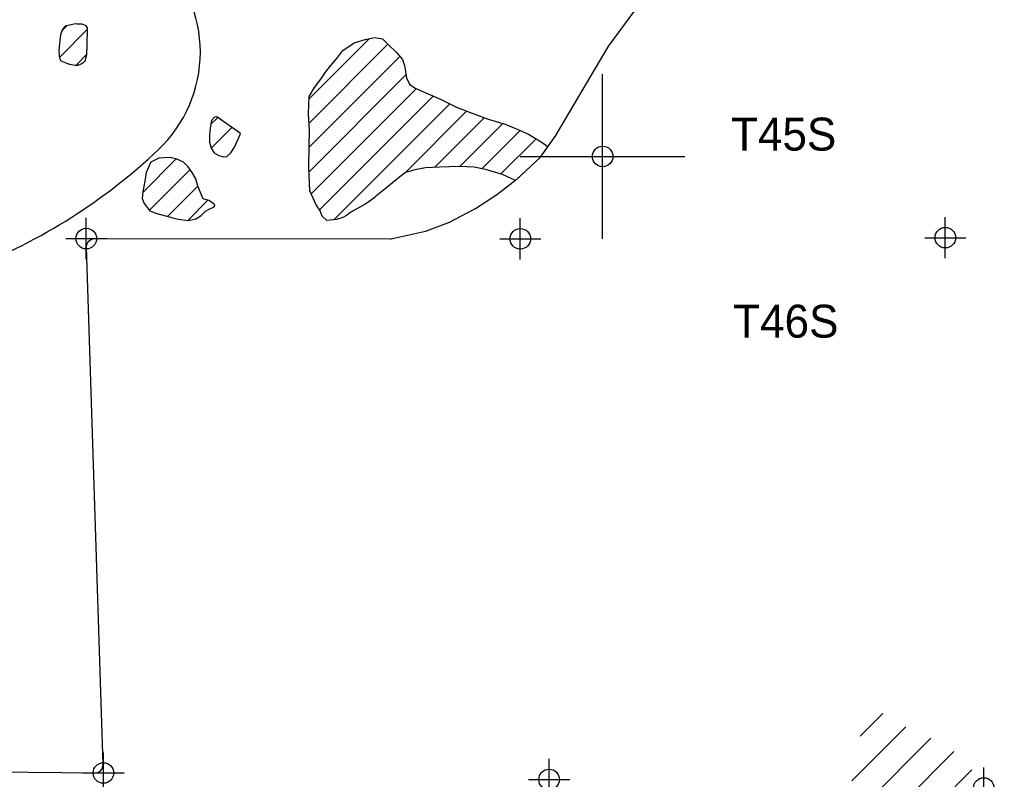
# Model space of a CAD drawing. Extents: x 164148 to 384280, y 737816 to 848299.
# Tile 31 of 41: x 277616 to 289573, y 785614 to 794834. Entities that reach past the tile are written whole.
import ezdxf

# ---------------------------------------------------------------- set-up
doc = ezdxf.new("R2010")
doc.units = 0
doc.header["$LTSCALE"] = 1200
doc.header["$PDMODE"] = 34
doc.header["$PDSIZE"] = 250
doc.linetypes.add('DASHED', pattern=[0])
doc.layers.get('0').update_dxf_attribs({"linetype": 'CONTINUOUS'})
for name, color, linetype in [('SEC', 2, 'CONTINUOUS'), ('TEXT', 7, 'CONTINUOUS'), ('WETDBA', 11, 'CONTINUOUS'), ('WETFILL', 12, 'CONTINUOUS'), ('WSHEDS', 3, 'CONTINUOUS')]:
    doc.layers.add(name, color=color, linetype=linetype)

# ---------------------------------------------------------------- blocks, each defined once
blk = doc.blocks.new('TICK')
at = {"color": 0}
for points in [[(500, 0), (500, 1000)], [(0, 500), (1000, 500)]]:
    blk.add_lwpolyline(points, dxfattribs=at)
blk.add_point((500, 500), dxfattribs=at)
blk = doc.blocks.new('*X')
at = {"color": 0}
for p, q in [((278099.7, 794375.7), (278441, 794717)), ((278129.3, 794699.8), (278189.5, 794760)), ((281130.4, 793577.8), (282087.7, 794535.1)), ((281131.6, 793873.5), (281860.4, 794602.3)), ((278300.5, 794282), (278433.2, 794414.7)), ((281132.3, 793285.2), (282232.7, 794385.6)), ((281130.3, 792988.6), (282307.1, 794165.4)), ((281156.8, 792720.6), (282431.3, 793995.1)), ((281256.1, 792525.4), (282637.6, 793906.9)), ((281429.2, 792404), (282838, 793812.8)), ((282292, 792972.2), (283043.2, 793723.5)), ((279938.7, 793564.1), (280021.9, 793647.3)), ((282654.7, 793040.5), (283257.6, 793643.4)), ((279941.6, 793272.5), (280193.9, 793524.8)), ((282960.7, 793052), (283481.6, 793572.9)), ((283227.6, 793024.3), (283693.3, 793490.1)), ((283459.6, 792961.9), (283886.8, 793389.1)), ((279111.7, 792737.1), (279517.5, 793142.9)), ((279190.6, 792521.5), (279684.8, 793015.7)), ((279410.1, 792446.4), (279778, 792814.4)), ((279656.5, 792398.4), (279900.2, 792642)), ((240305.8, 774841.4), (240488.2, 775023.8)), ((240239.3, 774480.3), (240675.4, 774916.5)), ((240252.5, 774199.1), (240876.4, 774823)), ((240340.6, 773992.7), (241064.7, 774716.7)), ((240426, 773783.6), (241209.4, 774567))]:
    blk.add_line(p, q, dxfattribs=at)

msp = doc.modelspace()

# ---------------------------------------------------------------- linework, layer by layer
at = {"layer": 'SEC', "color": 0}
for p in [(278425, 792177), (283695, 792174), (288856, 792188), (278633, 785691), (284045, 785612), (289323, 785508)]:
    msp.add_point(p, dxfattribs=at)
at = {"layer": 'TEXT', "color": 0, "linetype": 'DASHED'}
msp.add_lwpolyline([(279810, 794440, 0.206312), (279299, 795624, 0.09629), (277040, 797056, 0.053125), (274213, 797829, 0.040193), (270355, 798139, 0.040193), (266497, 797829, 0.053125), (263669, 797056, 0.09629), (261410, 795624, 0.206312), (260900, 794440, 0.206312), (261410, 793255, 0.09629), (263669, 791823, 0.053125), (266497, 791050, 0.040193), (270355, 790740, 0.040193), (274213, 791050, 0.053125), (277040, 791823, 0.09629), (279299, 793255, 0.206312)], format="xyb", close=True, dxfattribs=at)
at = {"layer": 'WETDBA', "color": 0}
for points in [[(278170, 794756), (278133, 794709), (278113, 794650), (278105, 794582), (278093, 794459), (278096, 794397), (278106, 794341), (278135, 794327), (278195, 794300), (278221, 794293), (278290, 794282), (278328, 794283), (278369, 794300), (278413, 794333), (278433, 794410), (278436, 794527), (278437, 794598), (278439, 794658), (278441, 794715), (278439, 794735), (278437, 794740), (278422, 794760), (278373, 794780), (278314, 794779), (278294, 794784)], [(280298, 793451), (280010, 793656), (279980, 793651), (279946, 793610), (279931, 793517), (279920, 793436), (279920, 793346), (279941, 793273), (279976, 793218), (280035, 793186), (280089, 793170), (280133, 793174), (280180, 793217), (280224, 793285), (280244, 793333), (280254, 793350), (280260, 793365)], [(279844, 792660), (279778, 792813), (279754, 792901), (279711, 792978), (279664, 793046), (279606, 793104), (279515, 793144), (279434, 793160), (279305, 793155), (279210, 793103), (279153, 792981), (279135, 792872), (279112, 792743), (279105, 792664), (279128, 792602), (279198, 792512), (279283, 792483), (279388, 792452), (279474, 792430), (279541, 792411), (279666, 792397), (279757, 792415), (279819, 792458), (279874, 792509), (279909, 792529), (279976, 792563), (279987, 792586), (279966, 792603), (279935, 792628), (279912, 792638)]]:
    msp.add_lwpolyline(points, close=True, dxfattribs=at)
for points in [[(281140, 792757), (281128, 793044), (281133, 793304), (281134, 793490), (281125, 793693), (281133, 793902), (281197, 794012), (281272, 794113), (281331, 794196), (281396, 794277), (281480, 794380), (281542, 794460), (281679, 794552), (281811, 794592), (281925, 794616), (282021, 794600), (282092, 794531), (282190, 794435), (282263, 794350), (282290, 794277), (282300, 794203), (282314, 794130), (282348, 794052), (282419, 794001), (282576, 793932), (282725, 793871), (282928, 793767), (283293, 793630), (283510, 793564), (283659, 793505), (283795, 793445), (283907, 793377), (283997, 793320), (284029, 793291)], [(283635, 792882), (283481, 792956), (283273, 793015), (283133, 793044), (282956, 793052), (282716, 793044), (282544, 793034), (282415, 793013), (282301, 792979), (282211, 792911), (282118, 792834), (282036, 792765), (281934, 792684), (281928, 792676), (281819, 792598), (281637, 792499), (281584, 792456), (281540, 792432), (281464, 792407), (281345, 792397), (281288, 792449), (281259, 792521), (281218, 792587), (281140, 792757)]]:
    msp.add_lwpolyline(points, dxfattribs=at)
at = {"layer": 'WETFILL', "color": 0}
msp.add_lwpolyline([(283635, 792882), (283935, 793161), (284029, 793291)], dxfattribs=at)
at = {"layer": 'WSHEDS', "color": 0}
msp.add_lwpolyline([(273297, 785745), (278528, 785692, 0.426616), (278629, 785795), (278428, 792074, -0.423818), (278528, 792177), (282121, 792175, 0.054938), (282143, 792177), (282543, 792266, 0.035953), (282557, 792270), (282817, 792369, 0.029165), (282828, 792374), (283145, 792539, 0.023499), (283153, 792543), (283400, 792703, 0.020297), (283407, 792708), (283642, 792888, 0.024306), (283650, 792895), (283935, 793161, 0.050602), (283948, 793176), (284127, 793429, 0.020803), (284132, 793436), (284776, 794526, -0.026256), (284782, 794534), (285089, 794949, 0.008995)], format="xyb", dxfattribs=at)

# ---------------------------------------------------------------- block references
at = {"color": 0, "xscale": 2, "yscale": 2, "zscale": 2}
msp.add_blockref('TICK', (283695, 792174), dxfattribs=at)
at = {"layer": 'WETDBA', "color": 0, "xscale": 1.5, "yscale": 1.5, "zscale": 1.5}
msp.add_blockref('*X', (-72636, -376123), dxfattribs=at)
at = {"layer": 'WETDBA', "color": 0}
msp.add_blockref('*X', (0, 0), dxfattribs=at)
msp.add_blockref('*X', (0, 0), dxfattribs=at)
at = {"layer": 'WETFILL', "color": 0}
msp.add_blockref('*X', (0, 0), dxfattribs=at)
msp.add_blockref('*X', (0, 0), dxfattribs=at)
msp.add_blockref('*X', (0, 0), dxfattribs=at)
msp.add_blockref('*X', (0, 0), dxfattribs=at)
msp.add_blockref('*X', (0, 0), dxfattribs=at)
msp.add_blockref('*X', (0, 0), dxfattribs=at)
msp.add_blockref('*X', (0, 0), dxfattribs=at)
msp.add_blockref('*X', (0, 0), dxfattribs=at)
msp.add_blockref('*X', (0, 0), dxfattribs=at)
msp.add_blockref('*X', (0, 0), dxfattribs=at)
msp.add_blockref('*X', (0, 0), dxfattribs=at)
msp.add_blockref('*X', (0, 0), dxfattribs=at)
msp.add_blockref('*X', (0, 0), dxfattribs=at)
msp.add_blockref('*X', (0, 0), dxfattribs=at)
msp.add_blockref('*X', (0, 0), dxfattribs=at)
msp.add_blockref('*X', (0, 0), dxfattribs=at)
msp.add_blockref('*X', (0, 0), dxfattribs=at)
msp.add_blockref('*X', (0, 0), dxfattribs=at)
msp.add_blockref('*X', (0, 0), dxfattribs=at)
msp.add_blockref('*X', (0, 0), dxfattribs=at)
msp.add_blockref('*X', (0, 0), dxfattribs=at)
msp.add_blockref('*X', (0, 0), dxfattribs=at)
msp.add_blockref('*X', (0, 0), dxfattribs=at)
msp.add_blockref('*X', (0, 0), dxfattribs=at)
msp.add_blockref('*X', (0, 0), dxfattribs=at)
msp.add_blockref('*X', (0, 0), dxfattribs=at)
msp.add_blockref('*X', (0, 0), dxfattribs=at)
msp.add_blockref('*X', (0, 0), dxfattribs=at)
msp.add_blockref('*X', (0, 0), dxfattribs=at)
msp.add_blockref('*X', (0, 0), dxfattribs=at)
msp.add_blockref('*X', (0, 0), dxfattribs=at)
msp.add_blockref('*X', (0, 0), dxfattribs=at)
msp.add_blockref('*X', (0, 0), dxfattribs=at)
msp.add_blockref('*X', (0, 0), dxfattribs=at)
msp.add_blockref('*X', (0, 0), dxfattribs=at)
msp.add_blockref('*X', (0, 0), dxfattribs=at)
msp.add_blockref('*X', (0, 0), dxfattribs=at)
msp.add_blockref('*X', (0, 0), dxfattribs=at)
msp.add_blockref('*X', (0, 0), dxfattribs=at)
msp.add_blockref('*X', (0, 0), dxfattribs=at)
msp.add_blockref('*X', (0, 0), dxfattribs=at)
msp.add_blockref('*X', (0, 0), dxfattribs=at)
msp.add_blockref('*X', (0, 0), dxfattribs=at)
msp.add_blockref('*X', (0, 0), dxfattribs=at)
msp.add_blockref('*X', (0, 0), dxfattribs=at)
msp.add_blockref('*X', (0, 0), dxfattribs=at)
msp.add_blockref('*X', (0, 0), dxfattribs=at)
msp.add_blockref('*X', (0, 0), dxfattribs=at)
msp.add_blockref('*X', (0, 0), dxfattribs=at)
msp.add_blockref('*X', (0, 0), dxfattribs=at)
msp.add_blockref('*X', (0, 0), dxfattribs=at)

# ---------------------------------------------------------------- texts
at = {"layer": 'TEXT', "color": 0}
for s, p in [('T45S', (286254, 793245)), ('T46S', (286280, 790974))]:
    msp.add_text(s, height=400, dxfattribs=at).set_placement(p)

doc.saveas('drawing.dxf')
